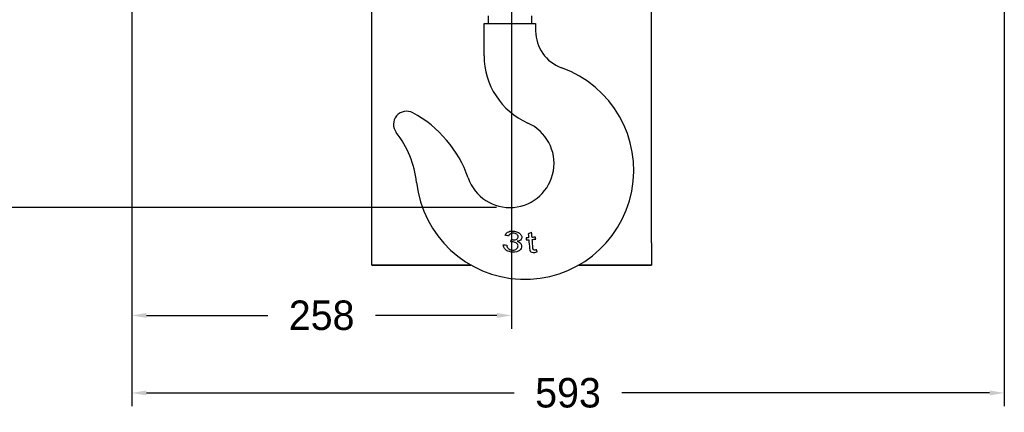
# Model space of a CAD drawing. Header units: millimetres. Extents: x -122 to 2817, y 13 to 2091.
# Tile 34 of 43: x 1230 to 1899, y 718 to 984. Entities that reach past the tile are written whole.
import ezdxf

# ---------------------------------------------------------------- set-up
doc = ezdxf.new("R2010")
doc.units = ezdxf.units.MM
doc.dimstyles.get("Standard").update_dxf_attribs({"dimtxt": 20, "dimasz": 10, "dimexe": 9, "dimexo": 9, "dimgap": 10, "dimtad": 0, "dimtih": 1, "dimtoh": 1, "dimdsep": 46, "dimtxsty": 'Standard', "dimcen": 0.09, "dimadec": 0, "dimazin": 0, "dimtfac": 1, "dimtofl": 0, "dimtmove": 0, "dimatfit": 3, "dimfxl": 0, "dimtolj": 1, "dimtzin": 0, "dimarcsym": 0})

# ---------------------------------------------------------------- blocks, each defined once
blk = doc.blocks.new('*D26')
at = {"color": 0, "lineweight": -2}
for p, q in [((889.01, 1603.97), (1130, 1603.97)), ((1121, 1593.97), (1121, 1250.37)), ((1121, 866.77), (1121, 1210.37)), ((1554.41, 856.77), (1112, 856.77))]:
    blk.add_line(p, q, dxfattribs=at)
at = {"color": 0, "lineweight": 18}
for points in [[(1119.34, 1593.97), (1122.67, 1593.97), (1121, 1603.97)], [(1119.34, 866.77), (1122.67, 866.77), (1121, 856.77)]]:
    blk.add_solid(points, dxfattribs=at)
at = {"layer": 'Defpoints', "color": 0, "lineweight": 18}
for p in [(880.01, 1603.97), (1121, 856.77), (1563.41, 856.77)]:
    blk.add_point(p, dxfattribs=at)
at = {"color": 0, "lineweight": 18, "insert": (1121, 1230.37), "char_height": 20, "attachment_point": 5}
blk.add_mtext('\\A1;750', dxfattribs=at)
blk = doc.blocks.new('*D29')
at = {"color": 0, "lineweight": -2}
for p, q in [((1306.41, 1277.02), (1306.41, 721.89)), ((1899.41, 1277.02), (1899.41, 721.89)), ((1316.41, 730.89), (1566.24, 730.89)), ((1889.41, 730.89), (1639.58, 730.89))]:
    blk.add_line(p, q, dxfattribs=at)
at = {"color": 0, "lineweight": 18}
for points in [[(1316.41, 732.55), (1316.41, 729.22), (1306.41, 730.89)], [(1889.41, 732.55), (1889.41, 729.22), (1899.41, 730.89)]]:
    blk.add_solid(points, dxfattribs=at)
at = {"layer": 'Defpoints', "color": 0, "lineweight": 18}
for p in [(1306.41, 1286.02), (1899.41, 1286.02), (1899.41, 730.89)]:
    blk.add_point(p, dxfattribs=at)
at = {"color": 0, "lineweight": 18, "insert": (1602.91, 730.89), "char_height": 20, "attachment_point": 5}
blk.add_mtext('\\A1;593', dxfattribs=at)
blk = doc.blocks.new('*D30')
at = {"color": 0, "lineweight": -2}
for p, q in [((1564.56, 1558.52), (1564.56, 774.53)), ((1306.41, 1277.02), (1306.41, 774.53)), ((1316.41, 783.53), (1398.82, 783.53)), ((1554.56, 783.53), (1472.15, 783.53))]:
    blk.add_line(p, q, dxfattribs=at)
at = {"color": 0, "lineweight": 18}
for points in [[(1316.41, 785.19), (1316.41, 781.86), (1306.41, 783.53)], [(1554.56, 785.19), (1554.56, 781.86), (1564.56, 783.53)]]:
    blk.add_solid(points, dxfattribs=at)
at = {"layer": 'Defpoints', "color": 0, "lineweight": 18}
for p in [(1564.56, 1567.52), (1306.41, 1286.02), (1306.41, 783.53)]:
    blk.add_point(p, dxfattribs=at)
at = {"color": 0, "lineweight": 18, "insert": (1435.48, 783.53), "char_height": 20, "attachment_point": 5}
blk.add_mtext('\\A1;258', dxfattribs=at)

msp = doc.modelspace()

# ---------------------------------------------------------------- linework, layer by layer
for p, q in [((1469.558, 832.768), (1469.558, 1225.768)), ((1659.558, 832.768), (1659.558, 1225.768)), ((1548.558, 986.873), (1548.558, 981.773)), ((1578.258, 981.773), (1578.258, 986.873)), ((1545.908, 959.874), (1545.908, 981.773)), ((1545.908, 981.773), (1580.908, 981.773)), ((1580.908, 981.773), (1580.908, 976.701)), ((1469.558, 817.768), (1469.558, 832.768)), ((1659.558, 832.768), (1659.558, 817.768)), ((1469.558, 817.768), (1536.943, 817.768)), ((1536.943, 817.768), (1469.558, 817.768)), ((1610.173, 817.768), (1659.558, 817.768)), ((1659.558, 817.768), (1610.173, 817.768))]:
    msp.add_line(p, q)
for centre, radius, start, end in [((1607.408, 976.701), 26.5, 180, 250.316614), ((1595.908, 959.874), 50, 180, 246.030518), ((1573.558, 882.073), 74, 186.366375, 70.316614), ((1493.204, 913.282), 8.894, 61.737039, 217.951002), ((1459.577, 850.733), 79.908, 19.141615, 61.737039), ((1563.408, 886.773), 30, 199.141615, 66.030518), ((1433.094, 866.401), 67.336, 6.366375, 37.951002)]:
    msp.add_arc(centre, radius, start, end)
for points, knots in [([(1560.261, 838.066), (1560.73, 839.154), (1561.515, 839.934), (1563.725, 840.859), (1565.025, 840.967), (1567.548, 840.557), (1568.467, 840.241), (1569.283, 839.778)], [0, 0, 0, 0, 0.3713942, 0.3713942, 0.7427885, 0.7427885, 1, 1, 1, 1]), ([(1567.613, 835.108), (1568.461, 835.358), (1568.951, 835.877), (1569.18, 837.284), (1568.974, 837.844), (1567.959, 838.85), (1567.249, 839.173), (1565.44, 839.467), (1564.659, 839.383), (1563.323, 838.747), (1562.835, 838.188), (1562.527, 837.385)], [0, 0, 0, 0, 0.2405982, 0.2405982, 0.4313427, 0.4313427, 0.6220872, 0.6220872, 0.8118171, 0.8118171, 1, 1, 1, 1]), ([(1571.055, 838.13), (1571.423, 837.497), (1571.553, 836.866), (1571.354, 835.639), (1571.048, 835.13), (1570.53, 834.714)], [0, 0, 0, 0, 0.5129683, 0.5129683, 1, 1, 1, 1]), ([(1562.324, 829.008), (1562.892, 828.48), (1563.634, 828.142), (1565.641, 827.816), (1566.607, 827.942), (1568.288, 828.804), (1568.775, 829.429), (1569.034, 831.023), (1568.791, 831.723), (1567.566, 832.96), (1566.725, 833.358), (1565.215, 833.603), (1564.66, 833.628), (1563.988, 833.607)], [0, 0, 0, 0, 0.1657026, 0.1657026, 0.3609021, 0.3609021, 0.554853, 0.554853, 0.7395682, 0.7395682, 0.9242834, 0.9242834, 1, 1, 1, 1]), ([(1564.486, 835.057), (1564.638, 835.018), (1564.762, 834.99), (1565.843, 834.815), (1566.761, 834.861), (1567.613, 835.108)], [0, 0, 0, 0, 0.0892857, 0.0892857, 1, 1, 1, 1]), ([(1568.401, 833.858), (1569.485, 833.49), (1570.284, 832.957), (1571.326, 831.569), (1571.514, 830.776), (1571.173, 828.677), (1570.409, 827.752), (1569.072, 827.109)], [0, 0, 0, 0, 0.2978723, 0.2978723, 0.5957447, 0.5957447, 1, 1, 1, 1]), ([(1576.266, 834.93), (1576.439, 832.993), (1576.613, 831.056), (1576.879, 828.092), (1577.037, 827.426), (1577.256, 827.126)], [0, 0, 0, 0, 0.6534296, 0.6534296, 1, 1, 1, 1]), ([(1579.328, 828.304), (1579.233, 828.436), (1579.161, 828.746), (1578.941, 831.203), (1578.764, 833.171), (1578.587, 835.138)], [0, 0, 0, 0, 0.1989351, 0.1989351, 1, 1, 1, 1]), ([(1569.072, 827.109), (1567.734, 826.463), (1566.147, 826.293), (1562.659, 826.86), (1561.342, 827.444), (1560.364, 828.343)], [0, 0, 0, 0, 0.5255878, 0.5255878, 1, 1, 1, 1]), ([(1577.256, 827.126), (1577.474, 826.822), (1577.824, 826.591), (1578.794, 826.282), (1579.459, 826.245), (1580.827, 826.368), (1581.412, 826.471), (1582.06, 826.629)], [0, 0, 0, 0, 0.3837719, 0.3837719, 0.7675439, 0.7675439, 1, 1, 1, 1]), ([(1581.588, 828.112), (1581.169, 828.031), (1580.83, 827.979), (1580.221, 827.924), (1579.955, 827.94), (1579.758, 828.005)], [0, 0, 0, 0, 0.432, 0.432, 1, 1, 1, 1])]:
    msp.add_open_spline(points, degree=3, knots=knots)
for points in [[(1562.527, 837.385), (1561.771, 837.612), (1561.016, 837.839), (1560.261, 838.066)], [(1569.283, 839.778), (1570.094, 839.313), (1570.683, 838.763), (1571.055, 838.13)], [(1578.151, 840), (1577.408, 839.589), (1576.665, 839.177), (1575.921, 838.765)], [(1575.921, 838.765), (1575.996, 837.931), (1576.071, 837.098), (1576.146, 836.264)], [(1578.468, 836.473), (1578.362, 837.649), (1578.257, 838.824), (1578.151, 840)], [(1580.819, 836.684), (1580.035, 836.613), (1579.251, 836.543), (1578.468, 836.473)], [(1580.939, 835.349), (1580.899, 835.794), (1580.859, 836.239), (1580.819, 836.684)], [(1560.364, 828.343), (1559.392, 829.244), (1558.917, 830.283), (1558.949, 831.457)], [(1558.949, 831.457), (1559.733, 831.407), (1560.518, 831.357), (1561.302, 831.307)], [(1561.302, 831.307), (1561.411, 830.303), (1561.752, 829.536), (1562.324, 829.008)], [(1563.988, 833.607), (1564.154, 834.09), (1564.32, 834.574), (1564.486, 835.057)], [(1570.53, 834.714), (1570.016, 834.293), (1569.302, 834.01), (1568.401, 833.858)], [(1576.146, 836.264), (1575.575, 836.213), (1575.003, 836.162), (1574.432, 836.11)], [(1574.432, 836.11), (1574.472, 835.666), (1574.512, 835.221), (1574.552, 834.776)], [(1574.552, 834.776), (1575.123, 834.828), (1575.694, 834.879), (1576.266, 834.93)], [(1578.587, 835.138), (1579.371, 835.209), (1580.155, 835.279), (1580.939, 835.349)], [(1579.758, 828.005), (1579.565, 828.07), (1579.424, 828.169), (1579.328, 828.304)], [(1582.06, 826.629), (1581.903, 827.124), (1581.745, 827.618), (1581.588, 828.112)]]:
    msp.add_open_spline(points, degree=3)

# ---------------------------------------------------------------- dimensions: what is measured, and where the dimension line sits
at = {"lineweight": 18}
dim = msp.add_linear_dim(base=(1121.005, 856.773), p1=(880.008, 1603.966), p2=(1563.408, 856.773), angle=90, text='750', dimstyle='Standard', dxfattribs=at)
dim.commit()
dim.dimension.update_dxf_attribs({"geometry": '*D26', "text_midpoint": (1121.005, 1230.37)})
dim = msp.add_linear_dim(base=(1306.408, 783.525), p1=(1564.558, 1567.518), p2=(1306.408, 1286.018), text='258', dimstyle='Standard', dxfattribs=at)
dim.commit()
dim.dimension.update_dxf_attribs({"geometry": '*D30', "text_midpoint": (1435.483, 783.525)})
dim = msp.add_linear_dim(base=(1899.408, 730.888), p1=(1306.408, 1286.018), p2=(1899.408, 1286.018), dimstyle='Standard', dxfattribs=at)
dim.commit()
dim.dimension.update_dxf_attribs({"geometry": '*D29', "text_midpoint": (1602.908, 730.888)})

doc.saveas('drawing.dxf')
